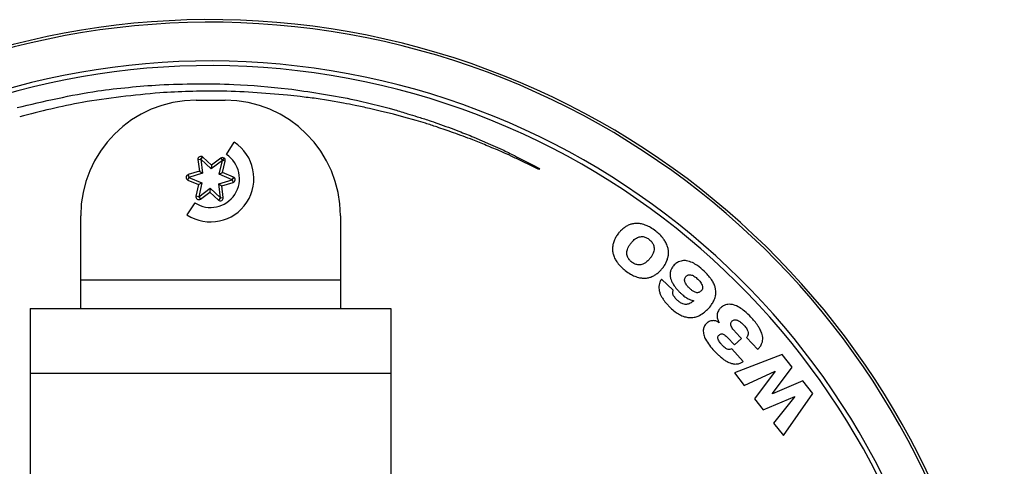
# Paper-space layout '_Top' of a CAD drawing. Header units: millimetres. Extents: x -70 to 195, y -319 to -209.
# Tile 6 of 6: x 126 to 195, y -240 to -209. Entities that reach past the tile are written whole.
import ezdxf

# ---------------------------------------------------------------- set-up
doc = ezdxf.new("R2010")
doc.units = ezdxf.units.MM

psp = doc.layouts.new('_Top')

# ---------------------------------------------------------------- linework, layer by layer
at = {"color": 7, "linetype": 'Continuous', "lineweight": 25}
for p, q in [((138.573, -214.248), (140.573, -214.248)), ((140.667, -217.999), (141.214, -217.162)), ((138.896, -218.335), (139.005, -218.168)), ((139.033, -218.189), (138.896, -218.335)), ((139.625, -218.744), (139.033, -218.189)), ((140.274, -218.258), (139.625, -218.744)), ((140.274, -218.258), (140.394, -218.418)), ((140.394, -218.418), (140.503, -218.25)), ((138.698, -218.359), (138.896, -218.335)), ((138.698, -218.359), (138.794, -219.164)), ((138.896, -218.335), (139.013, -219.307)), ((139.61, -219.005), (138.896, -218.335)), ((140.394, -218.418), (139.61, -219.005)), ((139.625, -218.744), (139.61, -219.005)), ((140.171, -219.371), (140.394, -218.418)), ((140.589, -218.463), (140.394, -218.418)), ((140.404, -219.253), (140.589, -218.463)), ((162.362, -218.967), (162.329, -219.033)), ((137.997, -219.775), (138.076, -219.591)), ((138.794, -219.164), (138.018, -219.399)), ((138.018, -219.399), (138.076, -219.591)), ((139.013, -219.307), (138.076, -219.591)), ((138.076, -219.591), (138.976, -219.976)), ((138.794, -219.164), (139.013, -219.307)), ((140.171, -219.371), (140.404, -219.253)), ((141.071, -219.756), (140.171, -219.371)), ((141.15, -219.572), (140.404, -219.253)), ((141.071, -219.756), (141.15, -219.572)), ((141.071, -219.756), (141.181, -219.589)), ((137.997, -219.775), (138.743, -220.094)), ((138.743, -220.094), (138.558, -220.884)), ((138.743, -220.094), (138.976, -219.976)), ((138.976, -219.976), (138.753, -220.929)), ((138.753, -220.929), (139.537, -220.342)), ((139.537, -220.342), (139.522, -220.603)), ((139.537, -220.342), (140.251, -221.012)), ((140.134, -220.04), (141.071, -219.756)), ((140.251, -221.012), (140.134, -220.04)), ((140.134, -220.04), (140.353, -220.182)), ((140.353, -220.182), (141.129, -219.947)), ((140.449, -220.988), (140.353, -220.182)), ((141.071, -219.756), (141.129, -219.947)), ((138.753, -220.929), (138.558, -220.884)), ((138.753, -220.929), (138.873, -221.089)), ((138.873, -221.089), (139.522, -220.603)), ((139.522, -220.603), (140.114, -221.158)), ((140.251, -221.012), (140.114, -221.158)), ((140.251, -221.012), (140.449, -220.988)), ((138.48, -221.348), (137.933, -222.185)), ((130.573, -228.673), (130.573, -222.248)), ((148.573, -222.248), (148.573, -228.673)), ((130.573, -226.673), (148.573, -226.673)), ((171.634, -227.408), (170.826, -226.629)), ((127.073, -228.673), (127.073, -247.173)), ((127.073, -228.673), (152.073, -228.673)), ((152.073, -228.673), (152.073, -250.565)), ((174.821, -229.658), (174.814, -229.664)), ((176.356, -230.739), (175.931, -230.283)), ((175.391, -230.681), (175.869, -231.193)), ((175.869, -231.193), (176.356, -230.739)), ((176.706, -230.682), (177.485, -231.517)), ((176.489, -232.327), (175.684, -231.463)), ((179.183, -231.842), (175.873, -233.125)), ((179.877, -232.73), (179.183, -231.842)), ((152.073, -233.173), (127.073, -233.173)), ((175.873, -233.125), (176.552, -233.994)), ((176.552, -233.994), (178.691, -233.005)), ((178.697, -233.013), (177.27, -234.913)), ((178.499, -234.562), (179.877, -232.73)), ((178.691, -233.005), (178.697, -233.013)), ((180.615, -233.675), (178.505, -234.569)), ((181.31, -234.564), (180.615, -233.675)), ((178.505, -234.569), (178.499, -234.562)), ((179.264, -237.465), (181.31, -234.564)), ((177.27, -234.913), (177.866, -235.677)), ((177.866, -235.677), (180.055, -234.752)), ((180.061, -234.76), (178.584, -236.596)), ((180.055, -234.752), (180.061, -234.76)), ((178.584, -236.596), (179.264, -237.465))]:
    psp.add_line(p, q, dxfattribs=at)
at = {"color": 7, "linetype": 'Continuous', "lineweight": 25, "flags": 128}
for points in [[(148.791, -214.458), (147.742, -214.278), (146.898, -214.133)], [(152.256, -215.213), (151.328, -214.999), (150.577, -214.825)], [(153.809, -215.66), (152.952, -215.414), (152.256, -215.213)], [(157.813, -216.802), (158.972, -217.31), (159.775, -217.661)], [(162.329, -219.033), (161.754, -218.759), (161.143, -218.469)], [(161.19, -218.369), (161.935, -218.749), (162.362, -218.967)]]:
    psp.add_lwpolyline(points, dxfattribs=at)
at = {"color": 7, "linetype": 'Continuous', "lineweight": 25}
for centre, radius, start, end in [((139.573, -263.673), 55, 197.4576, 162.5424), ((139.573, -263.673), 54.821, 197.51632, 162.48368), ((139.573, -263.673), 52.139, 198.44893, 161.55107), ((139.573, -263.673), 51.818, 198.56753, 161.43247), ((138.573, -222.248), 8, 90, 180), ((140.573, -222.248), 8, 0, 90), ((139.573, -219.673), 3, 236.84238, 56.84238), ((139.573, -219.673), 2, 236.84238, 56.84238), ((138.896, -218.335), 0.2, 46.84238, 186.84238), ((140.394, -218.418), 0.2, 346.84238, 126.84238), ((138.076, -219.591), 0.2, 106.84238, 246.84238), ((141.071, -219.756), 0.2, 286.84238, 66.84238), ((138.753, -220.929), 0.2, 166.84238, 306.84238), ((140.251, -221.012), 0.2, 226.84238, 6.84238)]:
    psp.add_arc(centre, radius, start, end, dxfattribs=at)
for points, knots in [([(126.172, -214.762), (128.026, -214.322), (131.273, -213.551), (134.598, -213.288), (136.025, -213.175)], [0, 0, 0, 0, 0.57091, 1, 1, 1, 1]), ([(136.025, -213.175), (137.745, -213.124), (140.723, -213.036), (143.687, -213.331), (144.939, -213.455)], [0, 0, 0, 0, 0.577482, 1, 1, 1, 1]), ([(144.939, -213.455), (146.4, -213.661), (148.892, -214.011), (151.328, -214.644), (152.336, -214.905)], [0, 0, 0, 0, 0.586137, 1, 1, 1, 1]), ([(136.063, -213.728), (134.261, -213.906), (130.981, -214.23), (127.785, -215.029), (126.344, -215.389)], [0, 0, 0, 0, 0.549396, 1, 1, 1, 1]), ([(144.901, -213.897), (143.302, -213.766), (140.359, -213.523), (137.41, -213.664), (136.063, -213.728)], [0, 0, 0, 0, 0.543388, 1, 1, 1, 1]), ([(146.898, -214.133), (146.529, -214.088), (145.863, -214.006), (145.197, -213.931), (144.901, -213.897)], [0, 0, 0, 0, 0.554584, 1, 1, 1, 1]), ([(150.577, -214.825), (150.25, -214.747), (149.658, -214.607), (149.059, -214.504), (148.791, -214.458)], [0, 0, 0, 0, 0.553424, 1, 1, 1, 1]), ([(152.336, -214.905), (152.63, -214.997), (153.148, -215.157), (153.666, -215.317), (153.889, -215.387)], [0, 0, 0, 0, 0.56848, 1, 1, 1, 1]), ([(153.889, -215.387), (154.164, -215.469), (154.647, -215.612), (155.121, -215.783), (155.325, -215.857)], [0, 0, 0, 0, 0.569514, 1, 1, 1, 1]), ([(155.246, -216.099), (154.984, -216.013), (154.508, -215.856), (154.026, -215.721), (153.809, -215.66)], [0, 0, 0, 0, 0.550413, 1, 1, 1, 1]), ([(157.739, -216.99), (157.295, -216.825), (156.467, -216.519), (155.632, -216.232), (155.246, -216.099)], [0, 0, 0, 0, 0.537015, 1, 1, 1, 1]), ([(155.325, -215.857), (155.812, -216.033), (156.645, -216.336), (157.469, -216.665), (157.813, -216.802)], [0, 0, 0, 0, 0.5831264, 1, 1, 1, 1]), ([(159.713, -217.801), (159.365, -217.658), (158.707, -217.387), (158.049, -217.117), (157.739, -216.99)], [0, 0, 0, 0, 0.529125, 1, 1, 1, 1]), ([(161.143, -218.469), (160.899, -218.351), (160.425, -218.123), (159.946, -217.906), (159.713, -217.801)], [0, 0, 0, 0, 0.5150479, 1, 1, 1, 1]), ([(159.775, -217.661), (160.062, -217.802), (160.536, -218.033), (161.005, -218.274), (161.19, -218.369)], [0, 0, 0, 0, 0.605428, 1, 1, 1, 1]), ([(168.202, -223.095), (168.128, -223.156), (167.994, -223.267), (167.884, -223.402), (167.835, -223.462)], [0, 0, 0, 0, 0.556399, 1, 1, 1, 1]), ([(168.65, -222.852), (168.561, -222.888), (168.402, -222.951), (168.263, -223.051), (168.202, -223.095)], [0, 0, 0, 0, 0.55965, 1, 1, 1, 1]), ([(169.172, -222.78), (169.071, -222.781), (168.894, -222.781), (168.723, -222.831), (168.65, -222.852)], [0, 0, 0, 0, 0.5698701, 1, 1, 1, 1]), ([(169.765, -222.92), (169.653, -222.879), (169.461, -222.807), (169.257, -222.788), (169.172, -222.78)], [0, 0, 0, 0, 0.583415, 1, 1, 1, 1]), ([(170.422, -223.315), (170.3, -223.224), (170.093, -223.071), (169.86, -222.964), (169.765, -222.92)], [0, 0, 0, 0, 0.591222, 1, 1, 1, 1]), ([(167.835, -223.462), (167.776, -223.542), (167.67, -223.685), (167.594, -223.846), (167.561, -223.915)], [0, 0, 0, 0, 0.563825, 1, 1, 1, 1]), ([(169, -223.847), (169.052, -223.812), (169.139, -223.753), (169.24, -223.722), (169.281, -223.709)], [0, 0, 0, 0, 0.589907, 1, 1, 1, 1]), ([(169.281, -223.709), (169.33, -223.699), (169.416, -223.682), (169.504, -223.691), (169.541, -223.694)], [0, 0, 0, 0, 0.573503, 1, 1, 1, 1]), ([(169.541, -223.694), (169.586, -223.703), (169.666, -223.719), (169.74, -223.752), (169.773, -223.767)], [0, 0, 0, 0, 0.5621675, 1, 1, 1, 1]), ([(169.773, -223.767), (169.812, -223.787), (169.881, -223.824), (169.944, -223.872), (169.971, -223.892)], [0, 0, 0, 0, 0.565999, 1, 1, 1, 1]), ([(170.964, -223.857), (170.878, -223.752), (170.715, -223.553), (170.516, -223.391), (170.422, -223.315)], [0, 0, 0, 0, 0.52818, 1, 1, 1, 1]), ([(167.43, -224.415), (167.426, -224.513), (167.42, -224.692), (167.463, -224.866), (167.482, -224.944)], [0, 0, 0, 0, 0.549929, 1, 1, 1, 1]), ([(167.561, -223.915), (167.525, -224.006), (167.462, -224.167), (167.439, -224.339), (167.43, -224.415)], [0, 0, 0, 0, 0.560802, 1, 1, 1, 1]), ([(168.488, -224.502), (168.519, -224.435), (168.58, -224.308), (168.664, -224.195), (168.705, -224.141)], [0, 0, 0, 0, 0.5223818, 1, 1, 1, 1]), ([(168.705, -224.141), (168.758, -224.077), (168.846, -223.968), (168.956, -223.881), (169, -223.847)], [0, 0, 0, 0, 0.597826, 1, 1, 1, 1]), ([(169.971, -223.892), (170.004, -223.92), (170.065, -223.97), (170.116, -224.03), (170.139, -224.057)], [0, 0, 0, 0, 0.5526208, 1, 1, 1, 1]), ([(170.139, -224.057), (170.166, -224.093), (170.215, -224.16), (170.246, -224.236), (170.26, -224.27)], [0, 0, 0, 0, 0.555129, 1, 1, 1, 1]), ([(170.26, -224.27), (170.275, -224.316), (170.303, -224.4), (170.305, -224.489), (170.306, -224.529)], [0, 0, 0, 0, 0.545778, 1, 1, 1, 1]), ([(171.243, -224.398), (171.205, -224.295), (171.135, -224.102), (171.018, -223.935), (170.964, -223.857)], [0, 0, 0, 0, 0.535532, 1, 1, 1, 1]), ([(171.299, -224.922), (171.302, -224.825), (171.307, -224.647), (171.263, -224.475), (171.243, -224.398)], [0, 0, 0, 0, 0.548995, 1, 1, 1, 1]), ([(167.482, -224.944), (167.519, -225.047), (167.588, -225.241), (167.705, -225.409), (167.759, -225.488)], [0, 0, 0, 0, 0.536185, 1, 1, 1, 1]), ([(168.418, -224.813), (168.423, -224.756), (168.433, -224.649), (168.47, -224.549), (168.488, -224.502)], [0, 0, 0, 0, 0.530384, 1, 1, 1, 1]), ([(168.462, -225.075), (168.447, -225.029), (168.421, -224.943), (168.419, -224.854), (168.418, -224.813)], [0, 0, 0, 0, 0.544569, 1, 1, 1, 1]), ([(168.584, -225.288), (168.557, -225.251), (168.508, -225.185), (168.476, -225.109), (168.462, -225.075)], [0, 0, 0, 0, 0.555383, 1, 1, 1, 1]), ([(170.242, -224.833), (170.212, -224.898), (170.155, -225.021), (170.074, -225.129), (170.035, -225.181)], [0, 0, 0, 0, 0.524308, 1, 1, 1, 1]), ([(170.306, -224.529), (170.302, -224.585), (170.294, -224.689), (170.259, -224.787), (170.242, -224.833)], [0, 0, 0, 0, 0.532336, 1, 1, 1, 1]), ([(171.173, -225.415), (171.207, -225.326), (171.269, -225.166), (171.29, -224.997), (171.299, -224.922)], [0, 0, 0, 0, 0.559605, 1, 1, 1, 1]), ([(167.759, -225.488), (167.845, -225.593), (168.007, -225.792), (168.206, -225.954), (168.3, -226.03)], [0, 0, 0, 0, 0.528354, 1, 1, 1, 1]), ([(168.752, -225.453), (168.718, -225.425), (168.657, -225.375), (168.607, -225.315), (168.584, -225.288)], [0, 0, 0, 0, 0.552728, 1, 1, 1, 1]), ([(168.952, -225.576), (168.912, -225.556), (168.842, -225.52), (168.779, -225.473), (168.752, -225.453)], [0, 0, 0, 0, 0.5668152, 1, 1, 1, 1]), ([(169.188, -225.643), (169.142, -225.635), (169.061, -225.622), (168.985, -225.59), (168.952, -225.576)], [0, 0, 0, 0, 0.563978, 1, 1, 1, 1]), ([(169.453, -225.621), (169.403, -225.632), (169.315, -225.652), (169.226, -225.645), (169.188, -225.643)], [0, 0, 0, 0, 0.574347, 1, 1, 1, 1]), ([(169.738, -225.478), (169.686, -225.514), (169.597, -225.574), (169.495, -225.607), (169.453, -225.621)], [0, 0, 0, 0, 0.589008, 1, 1, 1, 1]), ([(170.035, -225.181), (169.982, -225.246), (169.893, -225.355), (169.782, -225.443), (169.738, -225.478)], [0, 0, 0, 0, 0.596849, 1, 1, 1, 1]), ([(170.905, -225.86), (170.963, -225.781), (171.066, -225.641), (171.14, -225.484), (171.173, -225.415)], [0, 0, 0, 0, 0.563084, 1, 1, 1, 1]), ([(171.704, -225.65), (171.641, -225.722), (171.535, -225.843), (171.476, -225.992), (171.452, -226.053)], [0, 0, 0, 0, 0.5898968, 1, 1, 1, 1]), ([(172.259, -225.359), (172.144, -225.387), (171.934, -225.439), (171.776, -225.584), (171.704, -225.65)], [0, 0, 0, 0, 0.549114, 1, 1, 1, 1]), ([(172.959, -225.49), (172.825, -225.435), (172.599, -225.343), (172.357, -225.354), (172.259, -225.359)], [0, 0, 0, 0, 0.594718, 1, 1, 1, 1]), ([(173.779, -226.085), (173.627, -225.946), (173.377, -225.715), (173.078, -225.554), (172.959, -225.49)], [0, 0, 0, 0, 0.60436, 1, 1, 1, 1]), ([(168.3, -226.03), (168.423, -226.121), (168.63, -226.275), (168.864, -226.384), (168.96, -226.428)], [0, 0, 0, 0, 0.591645, 1, 1, 1, 1]), ([(168.96, -226.428), (169.072, -226.47), (169.264, -226.541), (169.468, -226.56), (169.553, -226.567)], [0, 0, 0, 0, 0.583723, 1, 1, 1, 1]), ([(169.553, -226.567), (169.655, -226.566), (169.833, -226.565), (170.004, -226.513), (170.077, -226.491)], [0, 0, 0, 0, 0.569651, 1, 1, 1, 1]), ([(170.077, -226.491), (170.167, -226.455), (170.327, -226.389), (170.467, -226.286), (170.529, -226.241)], [0, 0, 0, 0, 0.557488, 1, 1, 1, 1]), ([(170.529, -226.241), (170.604, -226.177), (170.741, -226.061), (170.855, -225.922), (170.905, -225.86)], [0, 0, 0, 0, 0.553892, 1, 1, 1, 1]), ([(171.452, -226.053), (171.433, -226.13), (171.4, -226.265), (171.415, -226.404), (171.421, -226.464)], [0, 0, 0, 0, 0.563178, 1, 1, 1, 1]), ([(171.421, -226.464), (171.438, -226.542), (171.469, -226.682), (171.533, -226.811), (171.562, -226.869)], [0, 0, 0, 0, 0.549953, 1, 1, 1, 1]), ([(172.44, -226.58), (172.454, -226.55), (172.478, -226.496), (172.518, -226.453), (172.536, -226.433)], [0, 0, 0, 0, 0.5528782, 1, 1, 1, 1]), ([(172.536, -226.433), (172.557, -226.413), (172.595, -226.378), (172.642, -226.357), (172.663, -226.348)], [0, 0, 0, 0, 0.555195, 1, 1, 1, 1]), ([(172.663, -226.348), (172.694, -226.339), (172.751, -226.323), (172.81, -226.33), (172.838, -226.333)], [0, 0, 0, 0, 0.531895, 1, 1, 1, 1]), ([(172.838, -226.333), (172.878, -226.343), (172.957, -226.362), (173.028, -226.402), (173.062, -226.421)], [0, 0, 0, 0, 0.513905, 1, 1, 1, 1]), ([(173.062, -226.421), (173.113, -226.455), (173.212, -226.521), (173.299, -226.602), (173.341, -226.642)], [0, 0, 0, 0, 0.51261, 1, 1, 1, 1]), ([(174.207, -226.562), (174.134, -226.471), (174, -226.304), (173.848, -226.153), (173.779, -226.085)], [0, 0, 0, 0, 0.546965, 1, 1, 1, 1]), ([(170.649, -227.032), (170.64, -227.109), (170.624, -227.247), (170.65, -227.384), (170.661, -227.444)], [0, 0, 0, 0, 0.557516, 1, 1, 1, 1]), ([(170.826, -226.629), (170.779, -226.701), (170.698, -226.826), (170.663, -226.971), (170.649, -227.032)], [0, 0, 0, 0, 0.579078, 1, 1, 1, 1]), ([(171.562, -226.869), (171.604, -226.943), (171.681, -227.077), (171.776, -227.198), (171.819, -227.252)], [0, 0, 0, 0, 0.5520519, 1, 1, 1, 1]), ([(172.425, -226.764), (172.421, -226.728), (172.415, -226.665), (172.433, -226.605), (172.44, -226.58)], [0, 0, 0, 0, 0.578491, 1, 1, 1, 1]), ([(172.519, -226.989), (172.493, -226.947), (172.451, -226.876), (172.432, -226.796), (172.425, -226.764)], [0, 0, 0, 0, 0.602331, 1, 1, 1, 1]), ([(172.749, -227.262), (172.698, -227.21), (172.613, -227.126), (172.545, -227.028), (172.519, -226.989)], [0, 0, 0, 0, 0.606601, 1, 1, 1, 1]), ([(173.341, -226.642), (173.402, -226.704), (173.502, -226.805), (173.572, -226.928), (173.6, -226.976)], [0, 0, 0, 0, 0.61079, 1, 1, 1, 1]), ([(173.6, -226.976), (173.623, -227.029), (173.662, -227.116), (173.662, -227.21), (173.662, -227.247)], [0, 0, 0, 0, 0.606034, 1, 1, 1, 1]), ([(174.492, -227.06), (174.449, -226.964), (174.37, -226.789), (174.258, -226.633), (174.207, -226.562)], [0, 0, 0, 0, 0.546393, 1, 1, 1, 1]), ([(174.587, -227.585), (174.583, -227.485), (174.577, -227.305), (174.518, -227.135), (174.492, -227.06)], [0, 0, 0, 0, 0.556845, 1, 1, 1, 1]), ([(170.661, -227.444), (170.683, -227.522), (170.723, -227.663), (170.792, -227.793), (170.822, -227.851)], [0, 0, 0, 0, 0.54964, 1, 1, 1, 1]), ([(170.822, -227.851), (170.867, -227.926), (170.948, -228.062), (171.046, -228.186), (171.089, -228.241)], [0, 0, 0, 0, 0.5523721, 1, 1, 1, 1]), ([(171.603, -227.616), (171.6, -227.576), (171.593, -227.504), (171.621, -227.438), (171.634, -227.408)], [0, 0, 0, 0, 0.560317, 1, 1, 1, 1]), ([(171.696, -227.842), (171.671, -227.801), (171.629, -227.73), (171.611, -227.649), (171.603, -227.616)], [0, 0, 0, 0, 0.586258, 1, 1, 1, 1]), ([(171.891, -228.074), (171.85, -228.032), (171.778, -227.96), (171.72, -227.877), (171.696, -227.842)], [0, 0, 0, 0, 0.58249, 1, 1, 1, 1]), ([(171.819, -227.252), (171.877, -227.32), (171.979, -227.441), (172.092, -227.552), (172.141, -227.601)], [0, 0, 0, 0, 0.561508, 1, 1, 1, 1]), ([(172.141, -227.601), (172.196, -227.653), (172.292, -227.742), (172.395, -227.821), (172.439, -227.855)], [0, 0, 0, 0, 0.577901, 1, 1, 1, 1]), ([(172.439, -227.855), (172.493, -227.892), (172.588, -227.958), (172.692, -228.008), (172.736, -228.03)], [0, 0, 0, 0, 0.569722, 1, 1, 1, 1]), ([(173.048, -227.496), (172.994, -227.461), (172.888, -227.392), (172.795, -227.305), (172.749, -227.262)], [0, 0, 0, 0, 0.504176, 1, 1, 1, 1]), ([(173.276, -227.574), (173.235, -227.567), (173.155, -227.553), (173.083, -227.515), (173.048, -227.496)], [0, 0, 0, 0, 0.506741, 1, 1, 1, 1]), ([(173.448, -227.54), (173.418, -227.552), (173.363, -227.575), (173.303, -227.574), (173.276, -227.574)], [0, 0, 0, 0, 0.537333, 1, 1, 1, 1]), ([(173.578, -227.439), (173.556, -227.461), (173.516, -227.5), (173.469, -227.528), (173.448, -227.54)], [0, 0, 0, 0, 0.559272, 1, 1, 1, 1]), ([(173.662, -227.247), (173.655, -227.289), (173.643, -227.36), (173.597, -227.416), (173.578, -227.439)], [0, 0, 0, 0, 0.575402, 1, 1, 1, 1]), ([(174.443, -228.139), (174.488, -228.036), (174.564, -227.858), (174.58, -227.666), (174.587, -227.585)], [0, 0, 0, 0, 0.579973, 1, 1, 1, 1]), ([(171.089, -228.241), (171.149, -228.311), (171.255, -228.436), (171.371, -228.55), (171.423, -228.601)], [0, 0, 0, 0, 0.559416, 1, 1, 1, 1]), ([(172.239, -228.323), (172.174, -228.288), (172.048, -228.219), (171.943, -228.122), (171.891, -228.074)], [0, 0, 0, 0, 0.512408, 1, 1, 1, 1]), ([(172.544, -228.382), (172.488, -228.382), (172.383, -228.38), (172.285, -228.341), (172.239, -228.323)], [0, 0, 0, 0, 0.531036, 1, 1, 1, 1]), ([(172.813, -228.303), (172.765, -228.325), (172.679, -228.365), (172.585, -228.377), (172.544, -228.382)], [0, 0, 0, 0, 0.561027, 1, 1, 1, 1]), ([(172.736, -228.03), (172.794, -228.054), (172.897, -228.098), (173.007, -228.122), (173.055, -228.133)], [0, 0, 0, 0, 0.557097, 1, 1, 1, 1]), ([(173.055, -228.133), (173.012, -228.169), (172.936, -228.232), (172.85, -228.281), (172.813, -228.303)], [0, 0, 0, 0, 0.568654, 1, 1, 1, 1]), ([(174.014, -228.728), (174.113, -228.62), (174.278, -228.44), (174.396, -228.225), (174.443, -228.139)], [0, 0, 0, 0, 0.595055, 1, 1, 1, 1]), ([(175.516, -228.373), (175.395, -228.388), (175.172, -228.415), (174.999, -228.556), (174.921, -228.62)], [0, 0, 0, 0, 0.5454448, 1, 1, 1, 1]), ([(176.225, -228.6), (176.092, -228.527), (175.87, -228.404), (175.618, -228.382), (175.516, -228.373)], [0, 0, 0, 0, 0.597424, 1, 1, 1, 1]), ([(171.423, -228.601), (171.537, -228.706), (171.733, -228.886), (171.962, -229.024), (172.058, -229.082)], [0, 0, 0, 0, 0.579196, 1, 1, 1, 1]), ([(172.058, -229.082), (172.177, -229.14), (172.385, -229.243), (172.614, -229.278), (172.712, -229.293)], [0, 0, 0, 0, 0.573399, 1, 1, 1, 1]), ([(172.712, -229.293), (172.836, -229.296), (173.061, -229.302), (173.273, -229.225), (173.368, -229.191)], [0, 0, 0, 0, 0.550346, 1, 1, 1, 1]), ([(173.368, -229.191), (173.494, -229.126), (173.733, -229.004), (173.924, -228.816), (174.014, -228.728)], [0, 0, 0, 0, 0.52772, 1, 1, 1, 1]), ([(174.728, -228.889), (174.709, -228.94), (174.676, -229.031), (174.673, -229.127), (174.671, -229.168)], [0, 0, 0, 0, 0.56958, 1, 1, 1, 1]), ([(174.671, -229.168), (174.673, -229.219), (174.677, -229.309), (174.702, -229.396), (174.713, -229.433)], [0, 0, 0, 0, 0.565477, 1, 1, 1, 1]), ([(174.921, -228.62), (174.875, -228.667), (174.797, -228.747), (174.748, -228.847), (174.728, -228.889)], [0, 0, 0, 0, 0.584699, 1, 1, 1, 1]), ([(177.02, -229.273), (176.874, -229.123), (176.631, -228.872), (176.341, -228.678), (176.225, -228.6)], [0, 0, 0, 0, 0.598992, 1, 1, 1, 1]), ([(173.954, -229.685), (173.883, -229.763), (173.758, -229.9), (173.724, -230.081), (173.71, -230.159)], [0, 0, 0, 0, 0.568368, 1, 1, 1, 1]), ([(174.179, -229.546), (174.134, -229.566), (174.053, -229.601), (173.985, -229.659), (173.954, -229.685)], [0, 0, 0, 0, 0.543324, 1, 1, 1, 1]), ([(174.416, -229.508), (174.371, -229.509), (174.29, -229.511), (174.213, -229.535), (174.179, -229.546)], [0, 0, 0, 0, 0.549648, 1, 1, 1, 1]), ([(174.637, -229.553), (174.597, -229.539), (174.526, -229.514), (174.45, -229.51), (174.416, -229.508)], [0, 0, 0, 0, 0.551529, 1, 1, 1, 1]), ([(174.814, -229.664), (174.784, -229.639), (174.731, -229.594), (174.666, -229.566), (174.637, -229.553)], [0, 0, 0, 0, 0.550135, 1, 1, 1, 1]), ([(174.713, -229.433), (174.73, -229.478), (174.758, -229.557), (174.802, -229.628), (174.821, -229.658)], [0, 0, 0, 0, 0.572884, 1, 1, 1, 1]), ([(175.619, -229.717), (175.628, -229.678), (175.644, -229.605), (175.697, -229.552), (175.721, -229.527)], [0, 0, 0, 0, 0.537438, 1, 1, 1, 1]), ([(175.685, -229.962), (175.661, -229.915), (175.621, -229.837), (175.62, -229.751), (175.619, -229.717)], [0, 0, 0, 0, 0.610147, 1, 1, 1, 1]), ([(175.721, -229.527), (175.75, -229.504), (175.802, -229.463), (175.866, -229.452), (175.894, -229.447)], [0, 0, 0, 0, 0.574749, 1, 1, 1, 1]), ([(175.894, -229.447), (175.931, -229.447), (175.999, -229.447), (176.062, -229.471), (176.092, -229.482)], [0, 0, 0, 0, 0.537918, 1, 1, 1, 1]), ([(176.092, -229.482), (176.132, -229.501), (176.206, -229.537), (176.272, -229.586), (176.302, -229.608)], [0, 0, 0, 0, 0.537683, 1, 1, 1, 1]), ([(176.302, -229.608), (176.342, -229.641), (176.415, -229.702), (176.48, -229.77), (176.51, -229.801)], [0, 0, 0, 0, 0.545876, 1, 1, 1, 1]), ([(176.51, -229.801), (176.569, -229.867), (176.666, -229.975), (176.734, -230.103), (176.761, -230.153)], [0, 0, 0, 0, 0.607504, 1, 1, 1, 1]), ([(177.5, -229.862), (177.422, -229.755), (177.273, -229.549), (177.101, -229.362), (177.02, -229.273)], [0, 0, 0, 0, 0.524535, 1, 1, 1, 1]), ([(177.764, -230.365), (177.726, -230.273), (177.654, -230.097), (177.55, -229.938), (177.5, -229.862)], [0, 0, 0, 0, 0.524349, 1, 1, 1, 1]), ([(173.71, -230.159), (173.714, -230.272), (173.723, -230.492), (173.82, -230.691), (173.868, -230.788)], [0, 0, 0, 0, 0.509484, 1, 1, 1, 1]), ([(174.721, -230.7), (174.725, -230.66), (174.733, -230.584), (174.784, -230.529), (174.808, -230.503)], [0, 0, 0, 0, 0.535575, 1, 1, 1, 1]), ([(174.808, -230.503), (174.839, -230.477), (174.892, -230.433), (174.959, -230.423), (174.987, -230.42)], [0, 0, 0, 0, 0.5973334, 1, 1, 1, 1]), ([(174.987, -230.42), (175.022, -230.424), (175.09, -230.433), (175.148, -230.47), (175.176, -230.488)], [0, 0, 0, 0, 0.520206, 1, 1, 1, 1]), ([(175.176, -230.488), (175.216, -230.518), (175.293, -230.577), (175.359, -230.647), (175.391, -230.681)], [0, 0, 0, 0, 0.5171431, 1, 1, 1, 1]), ([(175.931, -230.283), (175.875, -230.221), (175.783, -230.121), (175.712, -230.006), (175.685, -229.962)], [0, 0, 0, 0, 0.61493, 1, 1, 1, 1]), ([(176.819, -230.445), (176.808, -230.493), (176.788, -230.581), (176.732, -230.65), (176.706, -230.682)], [0, 0, 0, 0, 0.549928, 1, 1, 1, 1]), ([(176.761, -230.153), (176.784, -230.209), (176.823, -230.303), (176.82, -230.404), (176.819, -230.445)], [0, 0, 0, 0, 0.5955348, 1, 1, 1, 1]), ([(177.836, -230.796), (177.834, -230.718), (177.831, -230.57), (177.786, -230.43), (177.764, -230.365)], [0, 0, 0, 0, 0.533585, 1, 1, 1, 1]), ([(173.868, -230.788), (173.957, -230.934), (174.132, -231.221), (174.359, -231.47), (174.47, -231.592)], [0, 0, 0, 0, 0.507484, 1, 1, 1, 1]), ([(174.803, -230.932), (174.778, -230.889), (174.737, -230.816), (174.725, -230.734), (174.721, -230.7)], [0, 0, 0, 0, 0.594098, 1, 1, 1, 1]), ([(175, -231.183), (174.958, -231.137), (174.886, -231.058), (174.827, -230.969), (174.803, -230.932)], [0, 0, 0, 0, 0.585405, 1, 1, 1, 1]), ([(175.223, -231.394), (175.181, -231.359), (175.102, -231.293), (175.033, -231.218), (175, -231.183)], [0, 0, 0, 0, 0.533457, 1, 1, 1, 1]), ([(177.485, -231.517), (177.54, -231.456), (177.636, -231.351), (177.706, -231.228), (177.736, -231.175)], [0, 0, 0, 0, 0.576502, 1, 1, 1, 1]), ([(177.736, -231.175), (177.765, -231.107), (177.818, -230.986), (177.831, -230.855), (177.836, -230.796)], [0, 0, 0, 0, 0.5581, 1, 1, 1, 1]), ([(174.47, -231.592), (174.54, -231.666), (174.665, -231.798), (174.799, -231.92), (174.857, -231.973)], [0, 0, 0, 0, 0.564979, 1, 1, 1, 1]), ([(174.857, -231.973), (174.93, -232.036), (175.059, -232.147), (175.201, -232.241), (175.261, -232.281)], [0, 0, 0, 0, 0.571886, 1, 1, 1, 1]), ([(175.443, -231.502), (175.4, -231.49), (175.32, -231.466), (175.254, -231.417), (175.223, -231.394)], [0, 0, 0, 0, 0.536747, 1, 1, 1, 1]), ([(175.684, -231.463), (175.639, -231.482), (175.56, -231.514), (175.477, -231.505), (175.443, -231.502)], [0, 0, 0, 0, 0.588043, 1, 1, 1, 1]), ([(175.261, -232.281), (175.337, -232.326), (175.468, -232.403), (175.613, -232.451), (175.674, -232.472)], [0, 0, 0, 0, 0.574493, 1, 1, 1, 1]), ([(175.674, -232.472), (175.751, -232.49), (175.887, -232.522), (176.026, -232.508), (176.087, -232.502)], [0, 0, 0, 0, 0.564796, 1, 1, 1, 1]), ([(176.087, -232.502), (176.165, -232.483), (176.309, -232.449), (176.433, -232.365), (176.489, -232.327)], [0, 0, 0, 0, 0.538148, 1, 1, 1, 1])]:
    psp.add_open_spline(points, degree=3, knots=knots, dxfattribs=at)

doc.saveas('drawing.dxf')
